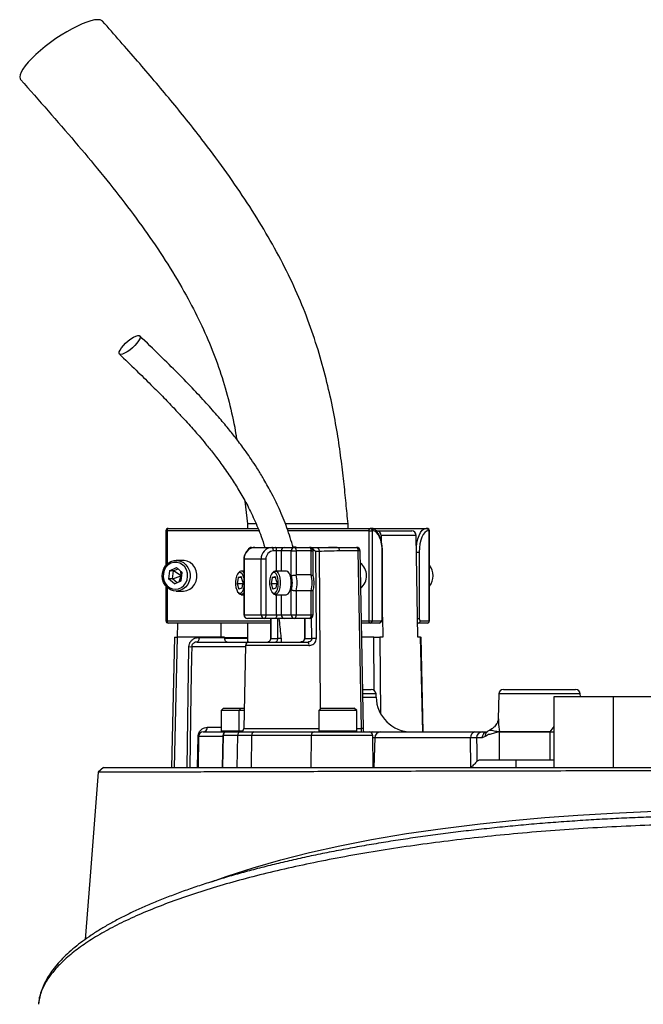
# Model space of a CAD drawing. Header units: millimetres. Extents: x 1452 to 2791, y 267 to 3578.
# Tile 11 of 12: x 1722 to 1985, y 3023 to 3439. Entities that reach past the tile are written whole.
import ezdxf

# ---------------------------------------------------------------- set-up
doc = ezdxf.new("R2010")
doc.units = ezdxf.units.MM

msp = doc.modelspace()

# ---------------------------------------------------------------- linework, layer by layer
at = {"color": 7, "linetype": 'Continuous', "lineweight": 25}
for p, q in [((1816.78, 3235.51), (1817.8, 3225.97)), ((1817.8, 3225.97), (1817.8, 3223.97)), ((1821.36, 3225.97), (1817.8, 3225.97)), ((1860.3, 3225.97), (1833.77, 3225.97)), ((1860.3, 3223.97), (1860.3, 3225.97)), ((1783.41, 3222.97), (1783.41, 3208.37)), ((1784.41, 3223.97), (1822.25, 3223.97)), ((1834.6, 3223.97), (1869.6, 3223.97)), ((1869.18, 3184.97), (1869.18, 3222.97)), ((1869.18, 3222.97), (1870.51, 3222.97)), ((1869.6, 3223.97), (1870.02, 3223.97)), ((1870.02, 3223.97), (1893.27, 3223.97)), ((1870.51, 3222.97), (1870.51, 3184.97)), ((1870.93, 3222.97), (1870.51, 3222.97)), ((1872.47, 3222.97), (1872.17, 3222.97)), ((1872.47, 3222.97), (1887.26, 3222.97)), ((1874.28, 3221), (1874.32, 3218.53)), ((1889.07, 3221), (1874.28, 3221)), ((1889.75, 3177.97), (1889.07, 3221)), ((1893.27, 3223.97), (1893.69, 3223.97)), ((1894.6, 3222.97), (1894.17, 3222.97)), ((1894.6, 3184.97), (1894.6, 3222.97)), ((1894.69, 3184.97), (1894.69, 3222.97)), ((1819.54, 3215.97), (1820.95, 3215.97)), ((1820.95, 3215.97), (1828.14, 3215.97)), ((1828.14, 3215.97), (1829.5, 3215.97)), ((1830.13, 3214.47), (1828.77, 3214.47)), ((1829.5, 3215.97), (1833.49, 3215.97)), ((1832.13, 3214.47), (1830.13, 3214.47)), ((1836.35, 3214.47), (1832.13, 3214.47)), ((1833.49, 3215.97), (1837.71, 3215.97)), ((1836.35, 3203.8), (1836.35, 3214.47)), ((1836.35, 3214.47), (1838.35, 3214.47)), ((1837.71, 3215.97), (1844.06, 3215.97)), ((1838.35, 3214.47), (1838.35, 3204.29)), ((1844.69, 3214.47), (1838.35, 3214.47)), ((1844.06, 3215.97), (1855.96, 3215.97)), ((1844.69, 3204.29), (1844.69, 3214.47)), ((1845.56, 3204.01), (1845.56, 3214.47)), ((1845.86, 3215.68), (1845.75, 3215.71)), ((1847.46, 3215.71), (1845.92, 3215.71)), ((1848.09, 3214.23), (1846.61, 3214.23)), ((1855.96, 3215.97), (1863.89, 3215.97)), ((1864.52, 3214.5), (1856.59, 3214.5)), ((1865.97, 3139.44), (1864.52, 3214.5)), ((1866.84, 3139.45), (1865.39, 3214.5)), ((1874.73, 3185.97), (1874.73, 3213.97)), ((1874.83, 3185.97), (1874.83, 3213.97)), ((1890.37, 3213.97), (1890.37, 3185.97)), ((1790.61, 3210.47), (1787.74, 3210.47)), ((1816.28, 3210.97), (1816.28, 3187.47)), ((1823.61, 3210.97), (1816.42, 3210.97)), ((1816.42, 3210.97), (1816.42, 3187.47)), ((1825.6, 3210.97), (1823.61, 3210.97)), ((1823.61, 3187.47), (1823.61, 3210.97)), ((1825.6, 3210.97), (1825.6, 3187.47)), ((1784.91, 3206.08), (1784.5, 3202.65)), ((1784.91, 3206.08), (1787.81, 3207.4)), ((1786.6, 3206.08), (1784.91, 3206.08)), ((1786.19, 3202.65), (1786.6, 3206.08)), ((1786.19, 3202.65), (1789.82, 3203.97)), ((1786.6, 3206.08), (1788.4, 3206.9)), ((1789.82, 3203.97), (1786.6, 3206.08)), ((1787.81, 3207.4), (1790.3, 3205.29)), ((1788.98, 3201.44), (1789.82, 3203.97)), ((1789.82, 3203.97), (1789.65, 3205.85)), ((1789.82, 3203.97), (1790.17, 3204.18)), ((1790.1, 3203.63), (1789.82, 3203.97)), ((1789.89, 3201.86), (1790.3, 3205.29)), ((1814.2, 3205.39), (1813.78, 3204.86)), ((1816.28, 3205.97), (1815.19, 3205.97)), ((1828.57, 3205.39), (1828.15, 3204.86)), ((1834.22, 3205.97), (1829.56, 3205.97)), ((1844.69, 3204.29), (1838.35, 3204.29)), ((1786.99, 3200.54), (1784.5, 3202.65)), ((1786.19, 3202.65), (1784.5, 3202.65)), ((1788.09, 3201.04), (1786.19, 3202.65)), ((1786.99, 3200.54), (1789.89, 3201.86)), ((1813.9, 3203.26), (1813.43, 3200.59)), ((1813.43, 3200.59), (1814.18, 3198.3)), ((1815.72, 3200.59), (1813.43, 3200.59)), ((1813.9, 3203.26), (1815.11, 3203.64)), ((1815.23, 3203.26), (1813.9, 3203.26)), ((1815.85, 3201.35), (1815.11, 3203.64)), ((1815.85, 3201.35), (1815.39, 3198.68)), ((1828.27, 3203.26), (1827.8, 3200.59)), ((1827.8, 3200.59), (1828.55, 3198.3)), ((1830.09, 3200.59), (1827.8, 3200.59)), ((1828.27, 3203.26), (1829.48, 3203.64)), ((1829.6, 3203.26), (1828.27, 3203.26)), ((1830.22, 3201.35), (1829.48, 3203.64)), ((1830.22, 3201.35), (1829.75, 3198.68)), ((1783.41, 3199.56), (1783.41, 3184.97)), ((1787.74, 3197.47), (1790.61, 3197.47)), ((1813.78, 3197.08), (1814.2, 3196.55)), ((1815.39, 3198.68), (1814.18, 3198.3)), ((1815.19, 3195.97), (1816.28, 3195.97)), ((1828.15, 3197.08), (1828.57, 3196.55)), ((1829.75, 3198.68), (1828.55, 3198.3)), ((1829.56, 3195.97), (1834.22, 3195.97)), ((1836.35, 3187.47), (1836.35, 3198.14)), ((1844.69, 3197.65), (1838.35, 3197.65)), ((1838.35, 3197.65), (1838.35, 3187.47)), ((1844.69, 3187.47), (1844.69, 3197.65)), ((1845.56, 3187.47), (1845.56, 3197.93)), ((1816.42, 3187.47), (1823.61, 3187.47)), ((1823.61, 3187.47), (1825.6, 3187.47)), ((1825.6, 3187.47), (1830.13, 3187.47)), ((1830.13, 3187.47), (1832.13, 3187.47)), ((1832.13, 3187.47), (1836.35, 3187.47)), ((1836.35, 3187.47), (1838.35, 3187.47)), ((1838.35, 3187.47), (1844.69, 3187.47)), ((1827.58, 3183.97), (1784.41, 3183.97)), ((1788.34, 3177.97), (1788.44, 3183.97)), ((1824.97, 3185.97), (1817.78, 3185.97)), ((1817.8, 3183.97), (1817.8, 3175.97)), ((1829.5, 3185.97), (1824.97, 3185.97)), ((1827.59, 3185.97), (1827.53, 3177.48)), ((1833.49, 3185.97), (1829.5, 3185.97)), ((1837.71, 3185.97), (1833.49, 3185.97)), ((1844.06, 3185.97), (1837.71, 3185.97)), ((1841.86, 3185.97), (1841.86, 3177.47)), ((1869.6, 3183.97), (1865.98, 3183.97)), ((1869.18, 3184.97), (1870.51, 3184.97)), ((1873.4, 3183.97), (1869.6, 3183.97)), ((1870.51, 3184.97), (1874.31, 3184.97)), ((1874.83, 3186.47), (1874.96, 3177.97)), ((1889.89, 3183.97), (1889.66, 3183.97)), ((1893.69, 3183.97), (1889.89, 3183.97)), ((1890.79, 3184.97), (1894.6, 3184.97)), ((1786.98, 3177.97), (1785.7, 3122.97)), ((1788.13, 3177.97), (1786.86, 3122.97)), ((1786.98, 3177.97), (1788.13, 3177.97)), ((1808.15, 3177.97), (1788.13, 3177.97)), ((1796.59, 3175.97), (1818.45, 3175.97)), ((1797.43, 3177.93), (1808.15, 3177.93)), ((1808.11, 3176.09), (1808.11, 3175.97)), ((1808.15, 3177.97), (1808.15, 3177.93)), ((1808.16, 3177.6), (1817.8, 3177.6)), ((1810.62, 3175.97), (1810.62, 3176.09)), ((1811.6, 3176.09), (1811.6, 3175.97)), ((1816.93, 3176.09), (1816.93, 3175.97)), ((1818.45, 3175.97), (1843.47, 3175.97)), ((1819.82, 3175.97), (1819.82, 3176.09)), ((1820.05, 3176.09), (1820.05, 3175.97)), ((1827.67, 3177.47), (1830.66, 3177.47)), ((1842, 3177.47), (1844.99, 3177.47)), ((1871.13, 3177.97), (1866.09, 3177.97)), ((1871.13, 3177.97), (1873.78, 3177.97)), ((1874.96, 3177.97), (1873.78, 3177.97)), ((1890.93, 3177.97), (1889.75, 3177.97)), ((1890.93, 3177.97), (1891.12, 3177.97)), ((1892.04, 3137.97), (1891.12, 3177.97)), ((1792.3, 3122.97), (1793.13, 3174)), ((1816.95, 3174.5), (1816.34, 3139.44)), ((1866.52, 3155.97), (1870.13, 3155.97)), ((1872.15, 3152.71), (1872.13, 3154)), ((1923.94, 3154), (1923.76, 3143.55)), ((1925.94, 3155.97), (1956.38, 3155.97)), ((1958.4, 3152.97), (1958.38, 3154)), ((1947.41, 3122.97), (1947.41, 3152.97)), ((1947.41, 3152.97), (1972.41, 3152.97)), ((1972.41, 3122.97), (1972.41, 3152.97)), ((1972.41, 3152.97), (2082.41, 3152.97)), ((1807.75, 3147.97), (1806.75, 3146.97)), ((1806.75, 3146.97), (1806.75, 3138.37)), ((1814.14, 3146.97), (1806.75, 3146.97)), ((1807.75, 3147.97), (1815.14, 3147.97)), ((1815.14, 3147.97), (1814.14, 3146.97)), ((1814.14, 3146.97), (1814.14, 3138.37)), ((1816.47, 3146.97), (1814.14, 3146.97)), ((1815.14, 3147.97), (1816.48, 3147.97)), ((1848.95, 3147.97), (1847.95, 3146.97)), ((1847.95, 3146.97), (1847.95, 3138.37)), ((1863.95, 3146.97), (1847.95, 3146.97)), ((1848.95, 3147.97), (1862.95, 3147.97)), ((1863.95, 3146.97), (1862.95, 3147.97)), ((1863.95, 3138.37), (1863.95, 3146.97)), ((1799.18, 3137.97), (1808.88, 3137.97)), ((1808.88, 3137.97), (1809.04, 3137.97)), ((1809.04, 3137.97), (1815.08, 3137.97)), ((1815.08, 3137.97), (1820.72, 3137.97)), ((1820.72, 3137.97), (1845.94, 3137.97)), ((1845.94, 3137.97), (1869.22, 3137.97)), ((1869.22, 3137.97), (1870.75, 3137.97)), ((1873.96, 3137.97), (1913.83, 3137.97)), ((1916.99, 3137.97), (1919.02, 3137.97)), ((1918.97, 3137.93), (1919.01, 3137.96)), ((1920.13, 3138.66), (1920.16, 3138.67)), ((1924.25, 3137.99), (1924.25, 3137.99)), ((1924.25, 3137.99), (1945.69, 3137.99)), ((1924.25, 3125.97), (1924.25, 3137.95)), ((1945.69, 3137.95), (1924.25, 3137.95)), ((1924.25, 3137.95), (1924.25, 3137.95)), ((1945.69, 3137.99), (1945.7, 3137.99)), ((1945.69, 3125.97), (1945.69, 3137.95)), ((1945.7, 3137.95), (1945.69, 3137.95)), ((1796.79, 3122.97), (1797.02, 3136)), ((1797.18, 3136), (1796.95, 3122.97)), ((1807.38, 3136.5), (1807.14, 3122.97)), ((1807.56, 3136.5), (1807.33, 3122.97)), ((1813.6, 3136.5), (1807.56, 3136.5)), ((1813.6, 3136.5), (1813.37, 3122.97)), ((1819.59, 3136.5), (1813.6, 3136.5)), ((1819.59, 3136.5), (1819.41, 3122.97)), ((1844.8, 3136.5), (1819.59, 3136.5)), ((1844.8, 3136.5), (1844.63, 3122.97)), ((1870.95, 3122.97), (1870.72, 3136.5)), ((1871.55, 3135.51), (1871.24, 3122.97)), ((1912.04, 3135.51), (1871.55, 3135.51)), ((1912.14, 3122.97), (1912.04, 3135.51)), ((1916.87, 3135.47), (1914.57, 3135.47)), ((1918.25, 3136.09), (1916.87, 3135.47)), ((1924.25, 3125.97), (1915.48, 3125.97)), ((1945.69, 3125.97), (1924.25, 3125.97)), ((1931.16, 3125.97), (1931.16, 3122.97)), ((1947.41, 3125.97), (1945.69, 3125.97)), ((1947.41, 3122.97), (1972.41, 3122.97)), ((1972.41, 3122.97), (2082.41, 3122.97)), ((1729.59, 3022.97), (1729.57, 3022.87))]:
    msp.add_line(p, q, dxfattribs=at)
at = {"color": 1, "linetype": 'Continuous', "lineweight": 25}
for p, q in [((1783.41, 3222.97), (1783.98, 3222.97)), ((1822.66, 3222.97), (1783.98, 3222.97)), ((1783.98, 3222.97), (1783.98, 3208.98)), ((1869.18, 3222.97), (1834.91, 3222.97)), ((1894.6, 3222.97), (1894.69, 3222.97)), ((1830.13, 3205.97), (1830.13, 3214.47)), ((1832.13, 3214.47), (1832.13, 3205.97)), ((1844.69, 3214.47), (1845.56, 3214.47)), ((1848.09, 3214.23), (1848.59, 3147.6)), ((1874.73, 3213.97), (1874.83, 3213.97)), ((1889.18, 3213.97), (1890.37, 3213.97)), ((1816.42, 3210.97), (1816.28, 3210.97)), ((1783.98, 3198.96), (1783.98, 3184.97)), ((1830.13, 3187.47), (1830.13, 3195.97)), ((1832.13, 3195.97), (1832.13, 3187.47)), ((1816.28, 3187.47), (1816.42, 3187.47)), ((1844.69, 3187.47), (1845.56, 3187.47)), ((1783.41, 3184.97), (1783.98, 3184.97)), ((1783.98, 3184.97), (1827.58, 3184.97)), ((1827.73, 3185.97), (1827.67, 3177.47)), ((1830.66, 3177.47), (1830.66, 3185.97)), ((1842, 3185.97), (1842, 3177.47)), ((1844.99, 3177.47), (1844.92, 3186.28)), ((1865.96, 3184.97), (1869.18, 3184.97)), ((1874.73, 3185.97), (1874.83, 3185.97)), ((1889.63, 3185.97), (1890.37, 3185.97)), ((1894.6, 3184.97), (1894.69, 3184.97)), ((1808.12, 3177.93), (1817.8, 3177.93)), ((1831.98, 3177.47), (1830.66, 3177.47)), ((1842, 3177.47), (1841.86, 3177.47)), ((1871.31, 3155.58), (1871.13, 3177.97)), ((1873.78, 3177.97), (1874.06, 3145.65)), ((1891.86, 3137.97), (1890.93, 3177.97)), ((1816.94, 3174), (1794.28, 3174)), ((1843.79, 3174.5), (1816.95, 3174.5)), ((1872.13, 3154), (1866.56, 3154)), ((1958.38, 3154), (1923.94, 3154)), ((1866.58, 3152.71), (1872.15, 3152.71)), ((1800.85, 3139.94), (1806.75, 3139.94)), ((1806.75, 3138.37), (1814.14, 3138.37)), ((1814.14, 3138.37), (1815.86, 3138.37)), ((1816.34, 3139.44), (1847.95, 3139.44)), ((1847.95, 3138.37), (1863.95, 3138.37)), ((1863.95, 3139.44), (1865.97, 3139.44)), ((1945.7, 3137.99), (1947.41, 3140.28)), ((1945.7, 3137.99), (1947.41, 3138.08)), ((1807.37, 3136), (1797.18, 3136)), ((1807.56, 3136.5), (1807.38, 3136.5)), ((1870.72, 3136.5), (1844.8, 3136.5)), ((1871.55, 3135.51), (1870.73, 3135.5))]:
    msp.add_line(p, q, dxfattribs=at)
at = {"color": 7, "linetype": 'Continuous', "lineweight": 25, "flags": 128}
for points in [[(1756.67, 3438.27), (1756.41, 3438.5), (1755.65, 3438.83), (1754.61, 3438.94), (1753.3, 3438.83), (1751.76, 3438.5), (1750.01, 3437.96), (1748.07, 3437.21), (1745.99, 3436.26), (1743.79, 3435.14), (1741.51, 3433.87), (1739.2, 3432.46), (1736.89, 3430.94), (1734.63, 3429.33), (1732.44, 3427.66), (1730.37, 3425.97), (1728.46, 3424.28), (1726.73, 3422.61), (1725.22, 3421), (1723.95, 3419.48), (1722.94, 3418.07), (1722.22, 3416.8), (1721.79, 3415.68), (1721.65, 3414.73), (1721.83, 3413.98), (1722.03, 3413.67)], [(1764.33, 3297.48), (1763.85, 3297.61), (1763.63, 3297.98), (1763.69, 3298.57), (1764.02, 3299.34), (1764.61, 3300.25), (1765.42, 3301.23), (1766.39, 3302.23), (1767.47, 3303.19), (1768.59, 3304.03), (1769.68, 3304.72), (1770.66, 3305.2), (1771.48, 3305.45), (1772.09, 3305.45), (1772.45, 3305.2), (1772.53, 3304.72), (1772.33, 3304.03), (1771.87, 3303.19), (1771.16, 3302.23), (1770.27, 3301.23), (1769.23, 3300.25), (1768.12, 3299.34), (1767.01, 3298.57), (1765.97, 3297.98), (1765.06, 3297.61), (1764.33, 3297.48)], [(1783.98, 3222.97), (1783.99, 3223.17), (1784.02, 3223.35), (1784.06, 3223.53), (1784.11, 3223.68), (1784.17, 3223.8), (1784.24, 3223.89), (1784.32, 3223.95), (1784.41, 3223.97)], [(1869.18, 3222.97), (1869.19, 3223.17), (1869.21, 3223.35), (1869.25, 3223.53), (1869.3, 3223.68), (1869.36, 3223.8), (1869.44, 3223.89), (1869.52, 3223.95), (1869.6, 3223.97)], [(1874.73, 3213.97), (1874.66, 3215.73), (1874.44, 3217.41), (1874.09, 3218.97), (1873.62, 3220.33), (1873.04, 3221.45), (1872.38, 3222.28), (1871.67, 3222.8), (1870.93, 3222.97)], [(1894.17, 3222.97), (1893.43, 3222.8), (1892.72, 3222.28), (1892.06, 3221.45), (1891.48, 3220.33), (1891.01, 3218.97), (1890.66, 3217.41), (1890.44, 3215.73), (1890.37, 3213.97)], [(1828.77, 3214.47), (1828.76, 3214.76), (1828.72, 3215.04), (1828.67, 3215.3), (1828.59, 3215.53), (1828.49, 3215.72), (1828.38, 3215.86), (1828.26, 3215.94), (1828.14, 3215.97)], [(1830.13, 3214.47), (1830.12, 3214.76), (1830.08, 3215.04), (1830.03, 3215.3), (1829.95, 3215.53), (1829.85, 3215.72), (1829.74, 3215.86), (1829.62, 3215.94), (1829.5, 3215.97)], [(1837.71, 3215.97), (1837.84, 3215.94), (1837.95, 3215.86), (1838.06, 3215.72), (1838.16, 3215.53), (1838.24, 3215.3), (1838.3, 3215.04), (1838.33, 3214.76), (1838.35, 3214.47)], [(1844.06, 3215.97), (1844.18, 3215.94), (1844.3, 3215.86), (1844.41, 3215.72), (1844.5, 3215.53), (1844.58, 3215.3), (1844.64, 3215.04), (1844.68, 3214.76), (1844.69, 3214.47)], [(1846.61, 3214.23), (1846.63, 3211.23), (1846.72, 3199.24), (1846.88, 3177.5)], [(1855.96, 3215.97), (1856.08, 3215.94), (1856.2, 3215.86), (1856.3, 3215.72), (1856.4, 3215.54), (1856.48, 3215.32), (1856.54, 3215.06), (1856.58, 3214.78), (1856.59, 3214.5)], [(1863.89, 3215.97), (1864.01, 3215.94), (1864.13, 3215.86), (1864.24, 3215.72), (1864.33, 3215.54), (1864.41, 3215.32), (1864.47, 3215.06), (1864.51, 3214.78), (1864.52, 3214.5)], [(1785.49, 3209.98), (1786.81, 3210.39), (1788.17, 3210.45), (1789.51, 3210.17), (1790.76, 3209.55), (1791.85, 3208.63), (1792.71, 3207.46), (1793.3, 3206.1), (1793.6, 3204.62), (1793.58, 3203.12), (1793.24, 3201.65), (1792.61, 3200.31), (1791.71, 3199.17), (1790.6, 3198.29), (1789.34, 3197.71), (1787.99, 3197.48), (1786.63, 3197.59), (1785.32, 3198.04), (1784.15, 3198.82), (1783.17, 3199.87), (1782.43, 3201.14), (1781.99, 3202.57), (1781.85, 3204.07), (1782.03, 3205.57), (1782.52, 3206.98), (1783.28, 3208.22), (1784.29, 3209.24), (1785.49, 3209.98)], [(1785.43, 3209.24), (1784.3, 3208.53), (1783.37, 3207.54), (1782.69, 3206.32), (1782.31, 3204.95), (1782.25, 3203.53), (1782.51, 3202.13), (1783.08, 3200.84), (1783.92, 3199.76), (1784.98, 3198.93), (1786.19, 3198.43), (1787.48, 3198.27), (1788.76, 3198.47), (1789.96, 3199.02), (1790.99, 3199.87), (1791.8, 3200.99), (1792.34, 3202.29), (1792.56, 3203.7), (1792.46, 3205.12), (1792.04, 3206.47), (1791.33, 3207.67), (1790.37, 3208.63), (1789.23, 3209.3), (1787.97, 3209.63), (1786.68, 3209.61), (1785.43, 3209.24)], [(1790.61, 3197.47), (1790.86, 3197.48), (1792.21, 3197.71), (1793.48, 3198.29), (1794.59, 3199.17), (1795.48, 3200.31), (1796.12, 3201.65), (1796.45, 3203.12), (1796.47, 3204.62), (1796.18, 3206.1), (1795.58, 3207.46), (1794.72, 3208.63), (1793.64, 3209.55), (1792.39, 3210.17), (1791.05, 3210.45), (1790.61, 3210.47)], [(1816.28, 3203.05), (1816, 3203.97), (1815.59, 3204.75), (1815.1, 3205.23), (1814.58, 3205.37), (1814.06, 3205.15), (1813.58, 3204.59), (1813.2, 3203.73), (1812.93, 3202.66), (1812.79, 3201.44), (1812.81, 3200.19), (1812.98, 3199), (1813.28, 3197.97), (1813.69, 3197.19), (1814.18, 3196.71), (1814.71, 3196.57), (1815.23, 3196.79), (1815.7, 3197.35), (1816.09, 3198.21), (1816.28, 3198.89)], [(1830.73, 3199.28), (1830.86, 3200.5), (1830.84, 3201.75), (1830.68, 3202.94), (1830.37, 3203.97), (1829.96, 3204.75), (1829.47, 3205.23), (1828.95, 3205.37), (1828.43, 3205.15), (1827.95, 3204.59), (1827.56, 3203.73), (1827.29, 3202.66), (1827.16, 3201.44), (1827.18, 3200.19), (1827.35, 3199), (1827.65, 3197.97), (1828.06, 3197.19), (1828.55, 3196.71), (1829.08, 3196.57), (1829.6, 3196.79), (1830.07, 3197.35), (1830.46, 3198.21), (1830.73, 3199.28)], [(1828.57, 3205.39), (1829.09, 3205.85), (1829.67, 3205.96), (1830.23, 3205.71), (1830.75, 3205.1), (1831.17, 3204.19), (1831.48, 3203.04), (1831.64, 3201.73), (1831.65, 3200.37), (1831.51, 3199.05)], [(1836.18, 3199.05), (1836.32, 3200.37), (1836.31, 3201.73), (1836.15, 3203.04), (1835.84, 3204.19), (1835.41, 3205.1), (1834.9, 3205.71), (1834.33, 3205.96), (1834.22, 3205.97)], [(1816.28, 3196.69), (1815.93, 3196.29), (1815.37, 3195.99), (1814.79, 3196.06), (1814.25, 3196.49), (1814.2, 3196.55)], [(1831.51, 3199.05), (1831.22, 3197.88), (1830.8, 3196.93), (1830.3, 3196.29), (1829.74, 3195.99), (1829.16, 3196.06), (1828.62, 3196.49), (1828.57, 3196.55)], [(1834.22, 3195.97), (1834.4, 3195.99), (1834.96, 3196.29), (1835.47, 3196.93), (1835.88, 3197.88), (1836.18, 3199.05)], [(1825.6, 3187.47), (1825.59, 3187.18), (1825.55, 3186.9), (1825.49, 3186.64), (1825.42, 3186.41), (1825.32, 3186.22), (1825.21, 3186.08), (1825.09, 3186), (1824.97, 3185.97)], [(1830.13, 3187.47), (1830.12, 3187.18), (1830.08, 3186.9), (1830.03, 3186.64), (1829.95, 3186.41), (1829.85, 3186.22), (1829.74, 3186.08), (1829.62, 3186), (1829.5, 3185.97)], [(1838.35, 3187.47), (1838.33, 3187.18), (1838.3, 3186.9), (1838.24, 3186.64), (1838.16, 3186.41), (1838.06, 3186.22), (1837.95, 3186.08), (1837.84, 3186), (1837.71, 3185.97)], [(1844.69, 3187.47), (1844.68, 3187.18), (1844.64, 3186.9), (1844.58, 3186.64), (1844.5, 3186.41), (1844.41, 3186.22), (1844.3, 3186.08), (1844.18, 3186), (1844.06, 3185.97)], [(1784.41, 3183.97), (1784.32, 3183.99), (1784.24, 3184.05), (1784.17, 3184.14), (1784.11, 3184.26), (1784.06, 3184.41), (1784.02, 3184.59), (1783.99, 3184.77), (1783.98, 3184.97)], [(1806.79, 3177.97), (1806.71, 3182.39), (1806.68, 3183.97)], [(1869.6, 3183.97), (1869.52, 3183.99), (1869.44, 3184.05), (1869.36, 3184.14), (1869.3, 3184.26), (1869.25, 3184.41), (1869.21, 3184.59), (1869.19, 3184.77), (1869.18, 3184.97)], [(1874.31, 3184.97), (1874.39, 3184.99), (1874.47, 3185.05), (1874.54, 3185.14), (1874.61, 3185.26), (1874.66, 3185.41), (1874.7, 3185.59), (1874.72, 3185.77), (1874.73, 3185.97)], [(1890.37, 3185.97), (1890.38, 3185.77), (1890.4, 3185.59), (1890.44, 3185.41), (1890.49, 3185.26), (1890.56, 3185.14), (1890.63, 3185.05), (1890.71, 3184.99), (1890.79, 3184.97)], [(1797.43, 3177.93), (1797.41, 3177.55), (1797.36, 3177.18), (1797.28, 3176.84), (1797.18, 3176.54), (1797.05, 3176.3), (1796.91, 3176.12), (1796.75, 3176.01), (1796.59, 3175.97)], [(1794.28, 3174), (1794.21, 3170.01), (1793.95, 3154.01), (1793.44, 3122.97)], [(1914.57, 3135.47), (1914.62, 3130.56), (1914.67, 3125.47)], [(1754.75, 3120.98), (1751.22, 3075.15), (1749.3, 3050.27)], [(1757.08, 3122.97), (1755.92, 3121.97), (1754.75, 3120.98)]]:
    msp.add_lwpolyline(points, dxfattribs=at)
at = {"color": 1, "linetype": 'Continuous', "lineweight": 25, "flags": 128}
for points in [[(1889.15, 3216.21), (1889.36, 3217.8), (1889.75, 3219.53), (1890.28, 3221.04), (1890.92, 3222.28), (1891.65, 3223.21), (1892.44, 3223.78), (1893.27, 3223.97)], [(1847.46, 3215.71), (1847.59, 3215.68), (1847.72, 3215.57), (1847.85, 3215.4), (1847.95, 3215.17), (1848.03, 3214.88), (1848.08, 3214.57), (1848.09, 3214.23)], [(1889.89, 3183.97), (1889.72, 3184.01), (1889.66, 3184.05)], [(1802.61, 3074.63), (1809.2, 3077.05), (1820.18, 3080.61), (1831.93, 3083.98), (1843.98, 3087.03), (1856.78, 3089.88), (1870.25, 3092.51), (1884.95, 3094.99), (1900.28, 3097.21), (1916.15, 3099.17), (1929.62, 3100.58), (1943.39, 3101.8), (1957.39, 3102.82), (1972, 3103.68), (1986.79, 3104.33), (2001.68, 3104.78), (2009.42, 3104.93), (2027.41, 3105.06), (2027.41, 3105.06), (2027.41, 3105.06)]]:
    msp.add_lwpolyline(points, dxfattribs=at)
at = {"color": 7, "linetype": 'Continuous', "lineweight": 25}
for centre, radius, start, end in [((1784.41, 3222.97), 1, 90, 180), ((1869.55, 3223.01), 0.957, 357.3147, 87.048), ((1869.97, 3223.01), 0.957, 357.3138, 87.049), ((1872.37, 3221.06), 1.91, 358.2521, 87.1179), ((1887.16, 3221.06), 1.91, 358.2519, 87.1181), ((1893.22, 3223.01), 0.957, 357.3147, 87.048), ((1893.69, 3222.97), 1, 0, 90), ((1893.64, 3223.01), 0.957, 357.3147, 87.049), ((1821.2, 3211.19), 4.78, 92.9505, 182.6756), ((1819.54, 3214.47), 1.5, 90, 161.7131), ((1828.39, 3211.19), 4.78, 92.9503, 182.6756), ((1828.95, 3211.13), 3.35, 92.9545, 182.6726), ((1833.56, 3214.54), 1.43, 92.9453, 182.678), ((1837.79, 3214.54), 1.43, 92.9459, 182.6774), ((1844.06, 3214.47), 1.5, 0, 90), ((1863.89, 3214.47), 1.5, 1.106, 90), ((1861.27, 3203.97), 6.85, 310.1438, 52.0683), ((1889.29, 3203.97), 6.96, 320.7616, 39.2384), ((1815.2, 3204.75), 1.19, 24.5847, 147.314), ((1827.27, 3200.97), 9.52, 342.7091, 17.2909), ((1825.71, 3200.97), 13.07, 345.2942, 14.7058), ((1832.05, 3200.97), 13.07, 345.2942, 14.7058), ((1817.78, 3187.47), 1.5, 180, 270), ((1817.86, 3187.4), 1.44, 177.3231, 267.0446), ((1825.04, 3187.4), 1.44, 177.3231, 267.0446), ((1833.56, 3187.4), 1.44, 177.3225, 267.0452), ((1837.79, 3187.4), 1.44, 177.3231, 267.0446), ((1844.06, 3187.47), 1.5, 270, 0), ((1784.41, 3184.97), 1, 180, 270), ((1869.55, 3184.93), 0.956, 272.9435, 2.6801), ((1873.35, 3184.93), 0.956, 272.9435, 2.6801), ((1889.84, 3184.93), 0.956, 272.9426, 2.6801), ((1893.69, 3184.97), 1, 270, 0), ((1893.64, 3184.93), 0.956, 272.9426, 2.6801), ((1818.45, 3174.47), 1.5, 90, 179), ((1841.84, 3174.84), 1.98, 349.9336, 34.6887), ((1846.78, 3115.94), 61.55, 89.9059, 91.6676), ((1793.7, 3201.77), 27.77, 268.8207, 271.1793), ((1870.13, 3153.97), 2, 1, 90), ((1925.94, 3153.97), 2, 90, 179), ((1956.38, 3153.97), 2, 1, 90), ((1887.15, 3152.97), 15, 181, 270), ((1799.18, 3135.97), 2, 90, 179), ((1799, 3139.81), 1.85, 275.3997, 3.7464), ((1807.15, 3138.37), 0.4, 180, 270), ((1808.88, 3136.47), 1.5, 90, 179), ((1809.05, 3136.48), 1.49, 90.3565, 179.3627), ((1815.09, 3136.48), 1.49, 90.357, 179.3616), ((1814.54, 3138.37), 0.4, 180, 270), ((1814.84, 3139.47), 1.5, 270, 359), ((1820.93, 3136.64), 1.35, 98.8972, 186.0255), ((1839.91, 3137.95), 2.5, 179, 180), ((1846.14, 3137.95), 3.6, 179.301, 179.9946), ((1846.14, 3136.64), 1.35, 98.8972, 186.0255), ((1848.35, 3138.37), 0.4, 180, 270), ((1863.55, 3138.37), 0.4, 270, 0), ((1869.22, 3136.47), 1.5, 1, 90), ((1874.01, 3135.52), 2.45, 91.0598, 180.0644), ((1914.25, 3135.79), 2.22, 100.9162, 187.1387), ((1917.03, 3135.51), 2.46, 91.017, 180.9702), ((1926.92, 3137.95), 2.66, 179.0413, 179.9803), ((1926.9, 3137.99), 2.65, 179.8702, 180.8147), ((1933.33, 3137.94), 12.36, 0.0261, 0.2283), ((1930.49, 3138.75), 15.23, 356.9754, 357.1397), ((1797.1, 3139.88), 3.88, 268.8144, 271.1856)]:
    msp.add_arc(centre, radius, start, end, dxfattribs=at)
at = {"color": 1, "linetype": 'Continuous', "lineweight": 25}
for centre, radius, start, end in [((1819.58, 3214.6), 1.37, 91.6013, 160.7371), ((1865, 3199.83), 14.67, 88.4828, 91.8642), ((1827.64, 3178.02), 0.556, 258.3504, 272.909), ((1866.45, 3125.14), 14.31, 88.4562, 91.9225), ((1870.77, 3136.6), 1.37, 90.8815, 123.5344), ((1919.33, 3135.51), 2.47, 97.5811, 180.8927), ((1920.54, 3136.25), 2.3, 133.1066, 183.9991)]:
    msp.add_arc(centre, radius, start, end, dxfattribs=at)
at = {"color": 7, "linetype": 'Continuous', "lineweight": 25}
msp.add_ellipse((1865.83, 3139.47), major_axis=(-0.05, 1.5), ratio=0.095736, start_param=3.138413, end_param=4.691756, dxfattribs=at)
for points, knots in [([(1860.3, 3225.97), (1860.02, 3228.84), (1859.46, 3234.79), (1858.51, 3244.01), (1857.34, 3253.87), (1855.81, 3264.41), (1853.77, 3275.6), (1851.08, 3287.39), (1847.67, 3299.65), (1843.44, 3312.23), (1838.2, 3324.99), (1831.94, 3337.77), (1824.73, 3350.55), (1816.73, 3363.26), (1808, 3375.93), (1797.59, 3389.88), (1785.38, 3405.09), (1771.3, 3421.63), (1761.61, 3432.66), (1756.68, 3438.27)], [0, 0, 0, 0, 0.035034, 0.072491, 0.112581, 0.155606, 0.201983, 0.250951, 0.302912, 0.357304, 0.413505, 0.472423, 0.53313, 0.595601, 0.659785, 0.725638, 0.814225, 0.905508, 1, 1, 1, 1]), ([(1722.03, 3413.67), (1725.92, 3409.26), (1733.63, 3400.52), (1744.94, 3387.46), (1755.77, 3374.52), (1766, 3361.65), (1775.51, 3348.76), (1784.22, 3335.79), (1791.7, 3323.23), (1797.96, 3311.13), (1803.05, 3299.53), (1807.23, 3287.81), (1810.52, 3275.87), (1812.45, 3267.12), (1813.18, 3262.34), (1813.29, 3261.66)], [0, 0, 0, 0, 0.099761, 0.19744, 0.292618, 0.385024, 0.474682, 0.561743, 0.646264, 0.717879, 0.787169, 0.854645, 0.921519, 0.988918, 1, 1, 1, 1]), ([(1837.15, 3215.89), (1836.32, 3218.69), (1834.65, 3224.3), (1831.39, 3232.12), (1827.93, 3239.17), (1824.72, 3244.89), (1821.89, 3249.46), (1819.53, 3253.05), (1817.4, 3256.12), (1815.46, 3258.8), (1813.14, 3261.89), (1810.07, 3265.79), (1805.94, 3270.75), (1800.95, 3276.42), (1795.07, 3282.75), (1788.29, 3289.71), (1780.63, 3297.3), (1775.21, 3302.55), (1772.37, 3305.31)], [0, 0, 0, 0, 0.075997, 0.152794, 0.221924, 0.283241, 0.326587, 0.364841, 0.39805, 0.426277, 0.453718, 0.50161, 0.559706, 0.627912, 0.70608, 0.794118, 0.892056, 1, 1, 1, 1]), ([(1763.78, 3297.66), (1766.13, 3295.39), (1770.58, 3291.08), (1776.86, 3284.92), (1782.34, 3279.4), (1786.77, 3274.81), (1790.27, 3271.07), (1792.95, 3268.12), (1795.28, 3265.5), (1797.65, 3262.76), (1800.36, 3259.52), (1803.61, 3255.47), (1807.23, 3250.66), (1810.85, 3245.46), (1814.35, 3239.92), (1817.64, 3234.14), (1820.81, 3227.67), (1823.4, 3221.55), (1824.65, 3217.49), (1825.13, 3215.93)], [0, 0, 0, 0, 0.096193, 0.1824007, 0.2585831, 0.3247604, 0.3697723, 0.4086664, 0.4414673, 0.4721957, 0.5144976, 0.5648686, 0.6232213, 0.6894839, 0.7481586, 0.8117857, 0.8803129, 0.9537711, 1, 1, 1, 1]), ([(1874.83, 3213.97), (1874.82, 3214.28), (1874.81, 3215.17), (1874.69, 3216.64), (1874.41, 3218.3), (1874, 3219.83), (1873.46, 3221.19), (1872.79, 3222.34), (1872.03, 3223.2), (1871.19, 3223.75), (1870.51, 3223.95), (1870.12, 3223.97), (1870.02, 3223.97)], [0, 0, 0, 0, 0.060918, 0.176754, 0.293008, 0.409946, 0.528091, 0.64811, 0.770366, 0.872308, 0.967418, 1, 1, 1, 1]), ([(1820.95, 3215.97), (1820.7, 3215.96), (1820.06, 3215.92), (1819.06, 3215.6), (1818.05, 3214.96), (1817.22, 3214.07), (1816.63, 3212.99), (1816.32, 3211.92), (1816.29, 3211.24), (1816.28, 3210.97)], [0, 0, 0, 0, 0.101466, 0.259252, 0.417034, 0.575542, 0.735412, 0.896739, 1, 1, 1, 1]), ([(1838.46, 3216.01), (1838.12, 3216.02), (1837.67, 3216.03), (1837.23, 3216), (1837.12, 3216)], [0, 0, 0, 0, 0.746237, 1, 1, 1, 1]), ([(1845.67, 3215.65), (1845.51, 3215.6), (1845.34, 3215.54), (1845.2, 3215.42), (1845.19, 3215.42)], [0, 0, 0, 0, 0.928206, 1, 1, 1, 1]), ([(1845.67, 3215.66), (1845.63, 3215.65), (1845.52, 3215.61), (1845.44, 3215.43), (1845.38, 3215.31)], [0, 0, 0, 0, 0.362019, 1, 1, 1, 1]), ([(1845.38, 3215.31), (1845.49, 3215.23), (1845.82, 3214.98), (1846.24, 3214.6), (1846.53, 3214.32), (1846.61, 3214.24), (1846.61, 3214.23)], [0, 0, 0, 0, 0.266493, 0.785941, 0.995095, 1, 1, 1, 1]), ([(1855.78, 3215.95), (1855.36, 3215.95), (1853.81, 3215.96), (1851.03, 3215.78), (1848.69, 3215.74), (1847.46, 3215.72)], [0, 0, 0, 0, 0.15245, 0.555608, 1, 1, 1, 1]), ([(1856.59, 3214.5), (1855.17, 3214.45), (1852.34, 3214.35), (1849.51, 3214.27), (1848.09, 3214.23)], [0, 0, 0, 0, 0.500034, 1, 1, 1, 1]), ([(1836.35, 3203.8), (1836.35, 3203.8), (1836.41, 3203.85), (1836.57, 3203.95), (1836.93, 3204.09), (1837.39, 3204.2), (1837.88, 3204.27), (1838.19, 3204.28), (1838.35, 3204.29)], [0, 0, 0, 0, 0.00407, 0.17616, 0.390038, 0.595588, 0.797739, 1, 1, 1, 1]), ([(1844.69, 3204.29), (1844.83, 3204.28), (1845.12, 3204.27), (1845.4, 3204.2), (1845.54, 3204.12), (1845.54, 3204.06), (1845.54, 3204.05)], [0, 0, 0, 0, 0.3042573, 0.6083442, 0.9175419, 1, 1, 1, 1]), ([(1845.54, 3197.89), (1845.58, 3198.01), (1845.74, 3198.51), (1845.91, 3199.51), (1846, 3200.86), (1845.94, 3202.22), (1845.77, 3203.29), (1845.6, 3203.86), (1845.54, 3204.05)], [0, 0, 0, 0, 0.063377, 0.275954, 0.484335, 0.691419, 0.900092, 1, 1, 1, 1]), ([(1836.35, 3198.14), (1836.35, 3198.14), (1836.41, 3198.09), (1836.57, 3197.99), (1836.93, 3197.85), (1837.39, 3197.74), (1837.88, 3197.67), (1838.19, 3197.66), (1838.35, 3197.65)], [0, 0, 0, 0, 0.00407, 0.176159, 0.390064, 0.595591, 0.79774, 1, 1, 1, 1]), ([(1844.69, 3197.65), (1844.83, 3197.66), (1845.12, 3197.67), (1845.4, 3197.74), (1845.54, 3197.82), (1845.54, 3197.88), (1845.54, 3197.89)], [0, 0, 0, 0, 0.305233, 0.610296, 0.920452, 1, 1, 1, 1]), ([(1831.08, 3185.96), (1831.37, 3183.53), (1831.77, 3180.21), (1832.04, 3176.87), (1832.11, 3175.97)], [0, 0, 0, 0, 0.73061, 1, 1, 1, 1]), ([(1873.4, 3183.97), (1873.57, 3183.99), (1873.87, 3184.03), (1874.24, 3184.28), (1874.51, 3184.61), (1874.73, 3185.09), (1874.82, 3185.58), (1874.82, 3185.9), (1874.83, 3185.97)], [0, 0, 0, 0, 0.179087, 0.327732, 0.480666, 0.669473, 0.925128, 1, 1, 1, 1]), ([(1793.13, 3174), (1793.18, 3174.4), (1793.26, 3175.2), (1793.85, 3176.27), (1794.73, 3177.14), (1795.95, 3177.8), (1796.91, 3177.89), (1797.43, 3177.93)], [0, 0, 0, 0, 0.176182, 0.352045, 0.536543, 0.745946, 1, 1, 1, 1]), ([(1796.59, 3175.97), (1796.3, 3175.95), (1795.8, 3175.91), (1795.15, 3175.59), (1794.67, 3175.16), (1794.38, 3174.66), (1794.29, 3174.26), (1794.28, 3174.05), (1794.28, 3174)], [0, 0, 0, 0, 0.289259, 0.512839, 0.694064, 0.851667, 0.964156, 1, 1, 1, 1]), ([(1808.15, 3177.93), (1808.16, 3177.83), (1808.17, 3177.72), (1808.2, 3177.61), (1808.2, 3177.6)], [0, 0, 0, 0, 0.869838, 1, 1, 1, 1]), ([(1809.21, 3175.97), (1809.03, 3176.01), (1808.74, 3176.07), (1808.44, 3176.54), (1808.28, 3177.04), (1808.22, 3177.41), (1808.21, 3177.59), (1808.2, 3177.6)], [0, 0, 0, 0, 0.399769, 0.64677, 0.839648, 0.995675, 1, 1, 1, 1]), ([(1827.51, 3177.48), (1827.51, 3177.37), (1827.51, 3177.08), (1827.35, 3176.65), (1827.09, 3176.26), (1826.77, 3176.03), (1826.57, 3175.97), (1826.49, 3175.97), (1826.47, 3175.98)], [0, 0, 0, 0, 0.121923, 0.307215, 0.497991, 0.699554, 0.925955, 1, 1, 1, 1]), ([(1826.47, 3175.97), (1826.59, 3175.99), (1826.83, 3176.02), (1827.2, 3176.27), (1827.48, 3176.65), (1827.64, 3177.08), (1827.66, 3177.36), (1827.67, 3177.47)], [0, 0, 0, 0, 0.223243, 0.440292, 0.650388, 0.858475, 1, 1, 1, 1]), ([(1829.59, 3175.97), (1829.69, 3175.98), (1829.89, 3176.01), (1830.23, 3176.27), (1830.49, 3176.66), (1830.64, 3177.08), (1830.65, 3177.36), (1830.66, 3177.47)], [0, 0, 0, 0, 0.235684, 0.458404, 0.665059, 0.86579, 1, 1, 1, 1]), ([(1841.85, 3177.47), (1841.84, 3177.31), (1841.82, 3176.98), (1841.59, 3176.53), (1841.22, 3176.18), (1840.78, 3175.98), (1840.46, 3175.99), (1840.35, 3176)], [0, 0, 0, 0, 0.191662, 0.3993, 0.615375, 0.859124, 1, 1, 1, 1]), ([(1842, 3177.47), (1841.98, 3177.3), (1841.95, 3176.97), (1841.69, 3176.52), (1841.29, 3176.18), (1840.81, 3176), (1840.49, 3175.98), (1840.35, 3175.97)], [0, 0, 0, 0, 0.200924, 0.403136, 0.609103, 0.82418, 1, 1, 1, 1]), ([(1844.99, 3177.47), (1844.98, 3177.3), (1844.95, 3176.97), (1844.7, 3176.52), (1844.33, 3176.18), (1843.89, 3176), (1843.59, 3175.98), (1843.47, 3175.97)], [0, 0, 0, 0, 0.2089684, 0.4180861, 0.6284468, 0.8427188, 1, 1, 1, 1]), ([(1843.79, 3174.5), (1844.04, 3174.51), (1844.63, 3174.55), (1845.5, 3174.91), (1846.27, 3175.58), (1846.79, 3176.48), (1846.85, 3177.16), (1846.88, 3177.5)], [0, 0, 0, 0, 0.156435, 0.373187, 0.586091, 0.794635, 1, 1, 1, 1]), ([(1923.74, 3143.58), (1923.74, 3143.5), (1923.74, 3143.31), (1923.6, 3142.63), (1923.32, 3141.85), (1922.8, 3140.96), (1922.06, 3140.04), (1921.22, 3139.27), (1920.44, 3138.86), (1920.11, 3138.68)], [0, 0, 0, 0, 0.113437, 0.283331, 0.457186, 0.577048, 0.697586, 0.872856, 1, 1, 1, 1]), ([(1797.02, 3136), (1797.03, 3136.2), (1797.06, 3136.65), (1797.25, 3137.4), (1797.75, 3138.43), (1798.6, 3139.25), (1799.7, 3139.83), (1800.47, 3139.9), (1800.85, 3139.94)], [0, 0, 0, 0, 0.061697, 0.139125, 0.271169, 0.550457, 0.775245, 1, 1, 1, 1]), ([(1866.94, 3137.97), (1866.92, 3138.11), (1866.88, 3138.48), (1866.85, 3139.02), (1866.84, 3139.37), (1866.84, 3139.45)], [0, 0, 0, 0, 0.338961, 0.863634, 1, 1, 1, 1]), ([(1870.75, 3137.97), (1871.25, 3137.97), (1872.21, 3137.97), (1873.29, 3137.97), (1873.73, 3137.97), (1873.96, 3137.97)], [0, 0, 0, 0, 0.344764, 0.667701, 1, 1, 1, 1]), ([(1913.83, 3137.97), (1914.32, 3137.97), (1915.27, 3137.97), (1916.34, 3137.97), (1916.77, 3137.97), (1916.99, 3137.97)], [0, 0, 0, 0, 0.34461, 0.667621, 1, 1, 1, 1]), ([(1924.25, 3137.95), (1923.5, 3137.79), (1922.12, 3137.51), (1920.43, 3137.01), (1919.18, 3136.71), (1918.56, 3136.29), (1918.25, 3136.09)], [0, 0, 0, 0, 0.37583, 0.687572, 0.843986, 1, 1, 1, 1]), ([(1920.12, 3138.76), (1920.11, 3138.76), (1919.76, 3138.6), (1919.35, 3138.28), (1918.99, 3137.94), (1918.94, 3137.9)], [0, 0, 0, 0, 0.020503, 0.879953, 1, 1, 1, 1]), ([(1919.01, 3137.97), (1919, 3137.96), (1918.94, 3137.89), (1918.95, 3137.91), (1918.95, 3137.92)], [0, 0, 0, 0, 0.162837, 1, 1, 1, 1]), ([(1914.57, 3135.47), (1914.19, 3135.48), (1913.59, 3135.5), (1912.44, 3135.51), (1912.04, 3135.51)], [0, 0, 0, 0, 0.654597, 1, 1, 1, 1]), ([(1914.67, 3125.47), (1914.35, 3125.07), (1913.87, 3124.48), (1912.96, 3123.62), (1912.49, 3123.2), (1912.27, 3123.03), (1912.18, 3122.97), (1912.15, 3122.97), (1912.14, 3122.97)], [0, 0, 0, 0, 0.536128, 0.801912, 0.929337, 0.976903, 0.994958, 1, 1, 1, 1]), ([(1914.67, 3125.47), (1914.69, 3125.5), (1914.96, 3125.84), (1915.23, 3125.91), (1915.48, 3125.97)], [0, 0, 0, 0, 0.106562, 1, 1, 1, 1]), ([(2027.41, 3121.43), (2021.41, 3121.44), (2009.41, 3121.46), (1991.53, 3121.48), (1973.89, 3121.48), (1956.55, 3121.47), (1939.51, 3121.44), (1922.79, 3121.41), (1906.49, 3121.37), (1890.73, 3121.33), (1875.62, 3121.28), (1861.16, 3121.23), (1847.37, 3121.18), (1834.33, 3121.13), (1822.12, 3121.09), (1810.83, 3121.06), (1800.47, 3121.04), (1791.06, 3121.02), (1782.63, 3121.01), (1775.25, 3121), (1768.98, 3120.99), (1763.83, 3120.98), (1759.78, 3120.98), (1756.89, 3120.98), (1755.08, 3120.98), (1754.87, 3120.98), (1754.76, 3120.98)], [0, 0, 0, 0, 0.0420205, 0.0840044, 0.1256815, 0.1671684, 0.2086454, 0.2502904, 0.292219, 0.3339464, 0.3754644, 0.4169375, 0.4585515, 0.5004569, 0.542255, 0.5837957, 0.6252743, 0.6668592, 0.7087331, 0.7505814, 0.7921551, 0.83363, 0.8751751, 0.9170013, 0.9589035, 1, 1, 1, 1]), ([(1757.09, 3122.97), (1757.19, 3122.97), (1757.41, 3122.97), (1759.2, 3122.97), (1762.07, 3122.97), (1766.08, 3122.97), (1771.19, 3122.97), (1777.4, 3122.97), (1784.69, 3122.97), (1793.04, 3122.97), (1802.4, 3122.97), (1812.69, 3122.97), (1823.89, 3122.97), (1835.96, 3122.97), (1848.85, 3122.97), (1862.52, 3122.97), (1876.9, 3122.97), (1891.93, 3122.97), (1907.56, 3122.97), (1923.68, 3122.97), (1940.22, 3122.97), (1957.12, 3122.97), (1974.35, 3122.97), (1991.87, 3122.97), (2009.6, 3122.97), (2021.47, 3122.97), (2027.4, 3122.97)], [0, 0, 0, 0, 0.041363, 0.083074, 0.124837, 0.166393, 0.20786, 0.249412, 0.291167, 0.332871, 0.374705, 0.416316, 0.45786, 0.499514, 0.541226, 0.582828, 0.624501, 0.66628, 0.707946, 0.749681, 0.79128, 0.832762, 0.874304, 0.916228, 0.958065, 1, 1, 1, 1]), ([(1871.24, 3122.97), (1871.24, 3122.98), (1871.2, 3123), (1871.12, 3123.21), (1871.01, 3123.36), (1870.94, 3123.45)], [0, 0, 0, 0, 0.08593, 0.423021, 1, 1, 1, 1]), ([(2324.96, 3024.92), (2324.86, 3025.46), (2324.6, 3026.92), (2323.81, 3029.26), (2322.65, 3031.95), (2321.16, 3034.63), (2319.34, 3037.32), (2317.19, 3040), (2314.71, 3042.66), (2311.89, 3045.3), (2308.76, 3047.92), (2305.32, 3050.49), (2301.58, 3053.03), (2297.56, 3055.51), (2293.25, 3057.95), (2288.67, 3060.33), (2283.81, 3062.67), (2278.69, 3064.95), (2273.3, 3067.19), (2267.64, 3069.37), (2261.73, 3071.5), (2255.58, 3073.58), (2249.2, 3075.59), (2242.62, 3077.54), (2235.85, 3079.41), (2228.87, 3081.23), (2221.68, 3082.98), (2214.29, 3084.66), (2206.7, 3086.28), (2198.93, 3087.83), (2190.98, 3089.31), (2182.87, 3090.72), (2174.63, 3092.06), (2166.28, 3093.31), (2157.8, 3094.48), (2149.21, 3095.58), (2140.49, 3096.61), (2131.66, 3097.56), (2122.72, 3098.43), (2113.67, 3099.22), (2104.53, 3099.93), (2095.31, 3100.56), (2086.03, 3101.12), (2076.67, 3101.59), (2067.28, 3101.98), (2057.89, 3102.29), (2048.5, 3102.51), (2039.1, 3102.65), (2029.67, 3102.71), (2020.22, 3102.69), (2010.77, 3102.58), (2001.36, 3102.4), (1992.01, 3102.13), (1982.68, 3101.79), (1973.38, 3101.36), (1964.11, 3100.85), (1954.91, 3100.26), (1945.76, 3099.59), (1936.68, 3098.84), (1927.7, 3098.01), (1918.84, 3097.1), (1910.1, 3096.12), (1901.45, 3095.06), (1892.93, 3093.93), (1884.52, 3092.72), (1876.25, 3091.43), (1868.13, 3090.07), (1860.15, 3088.64), (1852.34, 3087.14), (1844.7, 3085.57), (1837.25, 3083.93), (1829.99, 3082.22), (1822.92, 3080.45), (1816.05, 3078.62), (1809.39, 3076.72), (1802.95, 3074.76), (1796.7, 3072.74), (1790.69, 3070.65), (1784.93, 3068.51), (1779.41, 3066.32), (1774.12, 3064.07), (1769.1, 3061.76), (1764.36, 3059.41), (1759.9, 3057.02), (1755.72, 3054.58), (1751.82, 3052.08), (1748.19, 3049.53), (1744.85, 3046.93), (1741.81, 3044.27), (1739.08, 3041.58), (1736.67, 3038.84), (1734.6, 3036.07), (1732.87, 3033.27), (1731.48, 3030.47), (1730.45, 3027.67), (1729.8, 3025.17), (1729.64, 3023.6), (1729.57, 3022.97)], [0, 0, 0, 0, 0.005832, 0.015661, 0.025526, 0.035756, 0.046164, 0.056749, 0.067502, 0.078402, 0.089414, 0.100476, 0.111521, 0.122551, 0.133563, 0.144558, 0.155536, 0.166501, 0.177455, 0.188403, 0.199349, 0.210297, 0.221205, 0.232009, 0.242762, 0.253482, 0.264185, 0.274888, 0.28558, 0.296221, 0.306875, 0.317507, 0.328086, 0.338587, 0.349009, 0.359467, 0.369886, 0.380281, 0.390671, 0.40107, 0.411501, 0.421841, 0.432218, 0.44261, 0.452979, 0.463296, 0.473545, 0.483775, 0.494051, 0.50436, 0.514673, 0.524954, 0.535181, 0.545415, 0.555729, 0.566041, 0.576365, 0.586716, 0.597109, 0.607491, 0.61784, 0.628216, 0.638621, 0.649055, 0.659519, 0.670011, 0.680532, 0.691081, 0.701657, 0.712258, 0.722883, 0.733503, 0.744191, 0.754889, 0.765612, 0.776377, 0.787202, 0.798114, 0.808935, 0.819847, 0.830815, 0.841802, 0.852768, 0.863711, 0.874663, 0.88567, 0.896717, 0.907791, 0.918869, 0.92992, 0.940909, 0.95179, 0.962511, 0.97302, 0.983282, 0.99323, 1, 1, 1, 1])]:
    msp.add_open_spline(points, degree=3, knots=knots, dxfattribs=at)
at = {"color": 1, "linetype": 'Continuous', "lineweight": 25}
for points, knots in [([(1923.83, 3143.55), (1923.8, 3143.08), (1923.69, 3141.28), (1924.01, 3139.39), (1924.25, 3137.99)], [0, 0, 0, 0, 0.259309, 1, 1, 1, 1]), ([(1920.16, 3138.67), (1920.18, 3138.69), (1920.24, 3138.74), (1920.97, 3138.68), (1922.21, 3138.43), (1923.65, 3138.12), (1924.25, 3137.99)], [0, 0, 0, 0, 0.042671, 0.167587, 0.655056, 1, 1, 1, 1]), ([(1947.41, 3137.85), (1947.24, 3137.86), (1946.81, 3137.88), (1946.24, 3137.92), (1945.84, 3137.94), (1945.7, 3137.95)], [0, 0, 0, 0, 0.293934, 0.75508, 1, 1, 1, 1]), ([(2325.19, 3022.94), (2325.15, 3023.52), (2325.03, 3025.55), (2323.81, 3029.02), (2321.55, 3033.38), (2318.23, 3037.74), (2313.93, 3042.09), (2308.74, 3046.33), (2302.71, 3050.44), (2295.9, 3054.41), (2288.2, 3058.33), (2279.59, 3062.16), (2270.09, 3065.91), (2259.79, 3069.51), (2248.69, 3072.97), (2236.83, 3076.27), (2224.14, 3079.42), (2210.6, 3082.41), (2196.25, 3085.22), (2181.58, 3087.75), (2166.68, 3090.01), (2151.64, 3092), (2136.01, 3093.78), (2119.82, 3095.34), (2103.13, 3096.66), (2087.05, 3097.67), (2071.68, 3098.4), (2057.04, 3098.89), (2042.27, 3099.19), (2027.04, 3099.3), (2011.44, 3099.18), (1995.53, 3098.83), (1979.55, 3098.25), (1963.58, 3097.43), (1947.67, 3096.37), (1932.16, 3095.08), (1917.11, 3093.59), (1902.55, 3091.91), (1888.24, 3090.02), (1874.22, 3087.9), (1860.56, 3085.58), (1847.44, 3083.06), (1834.89, 3080.38), (1822.94, 3077.54), (1811.5, 3074.51), (1800.62, 3071.3), (1790.34, 3067.92), (1780.71, 3064.38), (1771.77, 3060.68), (1763.57, 3056.84), (1756.12, 3052.86), (1749.48, 3048.74), (1743.7, 3044.49), (1738.86, 3040.17), (1734.98, 3035.8), (1732.1, 3031.38), (1730.19, 3027.1), (1729.78, 3024.29), (1729.59, 3022.97)], [0, 0, 0, 0, 0.007279, 0.025577, 0.04386, 0.062682, 0.081518, 0.10034, 0.118573, 0.13682, 0.155053, 0.173783, 0.192527, 0.211257, 0.230054, 0.248866, 0.267662, 0.287043, 0.306441, 0.325821, 0.343981, 0.362155, 0.380314, 0.399054, 0.417811, 0.436551, 0.452342, 0.468133, 0.484095, 0.500056, 0.517197, 0.534351, 0.551492, 0.569139, 0.586801, 0.604448, 0.621579, 0.638723, 0.655854, 0.673462, 0.691083, 0.708691, 0.726207, 0.743735, 0.761251, 0.77923, 0.797221, 0.8152, 0.833571, 0.851956, 0.870328, 0.889208, 0.908103, 0.926982, 0.945785, 0.964602, 0.983403, 1, 1, 1, 1])]:
    msp.add_open_spline(points, degree=3, knots=knots, dxfattribs=at)

doc.saveas('drawing.dxf')
